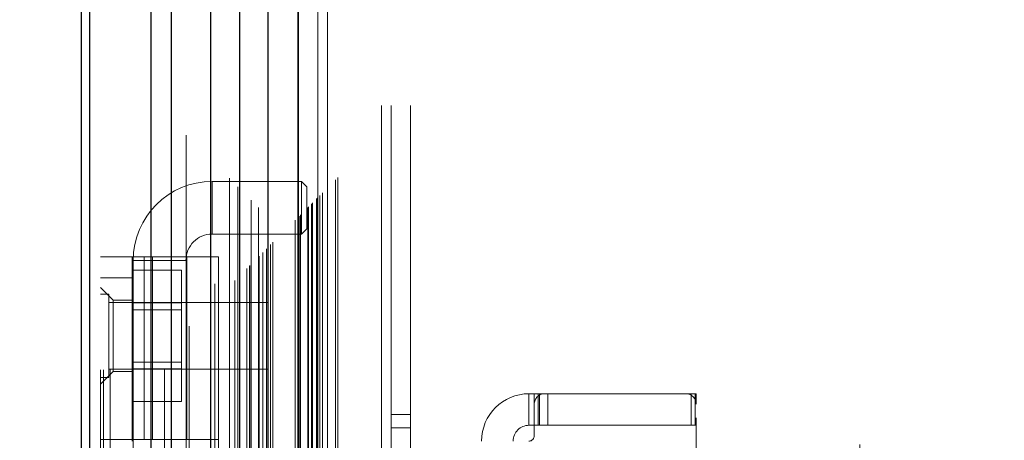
# Model space of a CAD drawing. Header units: inches. Extents: x 0.2 to 10.8, y 0.2 to 8.2.
# Tile 74 of 145: x 3.1468 to 3.3514, y 4.7671 to 4.8545. Entities that reach past the tile are written whole.
import ezdxf

# ---------------------------------------------------------------- set-up
doc = ezdxf.new("R2010")
doc.units = ezdxf.units.IN
doc.header["$MEASUREMENT"] = 0
doc.linetypes.add('HIDDEN', pattern=[0.075, 0.05, -0.025])
doc.layers.add('DIMENSIONS', color=140, linetype='Continuous')
doc.styles.add('SLDTEXTSTYLE0', font='TXT', dxfattribs={"width": 0.7})
doc.dimstyles.new('SLDDIMSTYLE0', dxfattribs={"dimtxt": 0.084961, "dimasz": 0.13, "dimexe": 0, "dimexo": 0.0625, "dimgap": 0.02124, "dimtad": 0, "dimtih": 1, "dimtoh": 1, "dimlfac": 18, "dimrnd": 1e-09, "dimzin": 12, "dimdsep": 46, "dimtxsty": 'SLDTEXTSTYLE0', "dimsah": 1, "dimcen": 0.09, "dimadec": 0, "dimazin": 3, "dimtfac": 1, "dimtofl": 0, "dimtmove": 0, "dimatfit": 3, "dimfxl": 0, "dimfrac": 2, "dimtolj": 1, "dimtzin": 12, "dimarcsym": 0})

# ---------------------------------------------------------------- blocks, each defined once
blk = doc.blocks.new('_D')
at = {"layer": 'DIMENSIONS'}
for p, q in [((3.30136, 4.89045), (2.69101, 4.89045)), ((2.81601, 4.89045), (2.81601, 4.25167)), ((2.65443, 4.09762), (2.6259, 4.09762)), ((2.6259, 4.09762), (2.6259, 3.96259)), ((2.97758, 4.09762), (3.00611, 4.09762)), ((3.00611, 4.09762), (3.00611, 3.96259)), ((2.6259, 3.96259), (2.65443, 3.96259)), ((3.00611, 3.96259), (2.97758, 3.96259)), ((2.81601, 3.23026), (2.81601, 3.94357)), ((3.3014, 3.23026), (2.69101, 3.23026))]:
    blk.add_line(p, q, dxfattribs=at)
for points in [[(2.81601, 4.89045), (2.79601, 4.76045), (2.83601, 4.76045)], [(2.81601, 3.23026), (2.83601, 3.36026), (2.79601, 3.36026)]]:
    blk.add_solid(points, dxfattribs=at)
at = {"layer": 'DIMENSIONS', "char_height": 0.083333, "attachment_point": 1, "style": 'SLDTEXTSTYLE0'}
for s, insert in [('29.88', (2.65443, 4.22406)), ('759.0', (2.65443, 4.07001))]:
    blk.add_mtext(s, dxfattribs=dict(at, insert=insert))

msp = doc.modelspace()

# ---------------------------------------------------------------- linework, layer by layer
at = {"color": 7, "linetype": 'HIDDEN', "lineweight": 18}
for p, q in [((3.1655913, 3.0817514), (3.1655913, 5.4497868)), ((3.1635913, 3.0817514), (3.1635913, 5.0451831)), ((3.1641771, 3.0817514), (3.1641771, 5.0448509)), ((3.1655913, 3.0817514), (3.1655913, 5.0441856)), ((3.1768944, 3.0817514), (3.1768944, 5.0388685)), ((3.1783086, 3.0817514), (3.1783086, 5.0386959)), ((3.18139, 5.0304811), (3.18139, 3.0902312)), ((3.1820059, 3.0908408), (3.1820059, 5.0298734)), ((3.1873413, 3.099616), (3.1873413, 5.0210982)), ((3.1880968, 3.0996872), (3.1880968, 5.0210269)), ((3.1903411, 5.0215598), (3.1903411, 3.0991544)), ((3.1914759, 3.1003108), (3.1914759, 5.0204034)), ((3.1920793, 5.0197996), (3.1920793, 3.100913)), ((3.1939757, 3.1028106), (3.1939757, 5.0179036)), ((3.1945184, 3.1033533), (3.1945184, 5.0173609)), ((3.1946182, 3.103453), (3.1946182, 5.0172611)), ((3.1948896, 5.0169958), (3.1948896, 3.1037262)), ((3.1963974, 5.0155034), (3.1963974, 3.1052107)), ((3.196418, 3.1052515), (3.196418, 5.0154637)), ((3.1965073, 3.1053422), (3.1965073, 5.015372)), ((3.1973035, 3.1061404), (3.1973035, 5.0145732)), ((3.1980533, 3.1068882), (3.1980533, 5.013826)), ((3.1983671, 5.01354), (3.1983671, 3.1071742)), ((3.1989216, 3.1077564), (3.1989216, 5.0129577)), ((3.1994087, 3.1082436), (3.1994087, 5.0124706)), ((3.203998, 3.1128329), (3.203998, 5.0078813)), ((3.2045535, 3.1133884), (3.2045535, 5.0073257)), ((3.2048313, 5.007048), (3.2048313, 3.1136662)), ((3.2048313, 3.1136662), (3.2048313, 5.007048)), ((3.2051091, 3.113944), (3.2051091, 5.0067702)), ((3.2051409, 3.1139641), (3.2051409, 5.0067419)), ((3.2066369, 3.1154718), (3.2066369, 5.0052424)), ((3.2066369, 3.1154718), (3.2066369, 5.0052424)), ((3.2067975, 3.1156324), (3.2067975, 5.0050818)), ((3.207417, 3.1162519), (3.207417, 5.0044623)), ((3.2076091, 3.116444), (3.2076091, 5.0042702)), ((3.2086908, 3.1175127), (3.2086908, 5.0032005)), ((3.2091623, 3.1179972), (3.2091623, 5.002717)), ((3.2096777, 3.1185126), (3.2096777, 5.0022016)), ((3.2124047, 3.1212395), (3.2124047, 4.9994746)), ((3.2128903, 3.121727), (3.2128903, 4.9990008)), ((3.2219802, 3.1366959), (3.2219802, 4.9839737)), ((3.2219802, 3.1366959), (3.2219802, 4.9839737)), ((3.2239802, 3.1366959), (3.2239802, 4.9839737)), ((3.2279802, 3.1366959), (3.2279802, 4.9839737)), ((3.2047352, 3.1620515), (3.2047352, 4.9586626)), ((3.2087352, 3.1620515), (3.2087352, 4.9586626)), ((3.2107352, 3.1620515), (3.2107352, 4.9586626)), ((3.2107352, 3.1620515), (3.2107352, 4.9586626)), ((3.2172352, 4.9586626), (3.3214019, 4.854496)), ((3.2045437, 4.8698918), (3.2045437, 4.7946512)), ((3.3214019, 3.2662182), (3.3214019, 4.854496)), ((3.1867759, 4.8099557), (3.1867759, 4.8208919)), ((3.2053673, 4.8208919), (3.1867759, 4.8208919)), ((3.2053673, 4.8208919), (3.2053673, 4.8099557)), ((3.206461, 4.8197982), (3.2053673, 4.8208919)), ((3.206461, 4.8197982), (3.206461, 4.8110493)), ((3.2053673, 4.8099557), (3.206461, 4.8110493)), ((3.1867759, 4.8099557), (3.2053673, 4.8099557)), ((3.1635913, 4.8052226), (3.1880883, 4.8052226)), ((3.170153, 4.7672742), (3.170153, 4.8052226)), ((3.1726696, 4.7672742), (3.1726696, 4.8052226)), ((3.1743679, 4.8052226), (3.1743679, 4.7672742)), ((3.1815266, 4.7672742), (3.1815266, 4.8052226)), ((3.1880883, 4.7672742), (3.1880883, 4.8052226)), ((3.1703717, 4.8044877), (3.1813079, 4.8044877)), ((3.1703717, 4.8044877), (3.1703717, 4.6404457)), ((3.1813079, 4.6404457), (3.1813079, 4.8044877)), ((3.1635913, 4.8008481), (3.170153, 4.8008481)), ((3.170153, 4.802471), (3.1804308, 4.802471)), ((3.1804308, 4.795639), (3.1804308, 4.802471)), ((3.166216, 4.7962549), (3.1635913, 4.7988796)), ((3.1653274, 4.7974876), (3.1635913, 4.7974876)), ((3.1653274, 4.7801264), (3.1653274, 4.7974876)), ((3.1983135, 4.7957514), (3.1653274, 4.7957514)), ((3.166216, 4.7962549), (3.166216, 4.7888184)), ((3.170153, 4.7962549), (3.166216, 4.7962549)), ((3.170153, 4.795639), (3.1804308, 4.795639)), ((3.1804308, 4.781975), (3.1804308, 4.795639)), ((3.1983135, 4.7818626), (3.1983135, 4.7957514)), ((3.1804308, 4.7942487), (3.170153, 4.7942487)), ((3.166216, 4.7888184), (3.166216, 4.7813818)), ((3.170153, 4.7833653), (3.1804308, 4.7833653)), ((3.1635913, 4.7787571), (3.166216, 4.7813818)), ((3.1653274, 4.7818626), (3.1983135, 4.7818626)), ((3.166216, 4.7813818), (3.170153, 4.7813818)), ((3.170153, 4.781975), (3.1804308, 4.781975)), ((3.1804308, 4.775143), (3.1804308, 4.781975)), ((3.1635913, 4.7801264), (3.1653274, 4.7801264)), ((3.2526114, 4.7767886), (3.2526114, 4.7702269)), ((3.2526114, 4.7767886), (3.2537051, 4.7767886)), ((3.2537051, 4.7746014), (3.2537051, 4.7767886)), ((3.2537051, 4.7767886), (3.2547987, 4.7767886)), ((3.2545511, 4.7702269), (3.2545511, 4.7767886)), ((3.2547987, 4.7702269), (3.2547987, 4.7767886)), ((3.2558923, 4.7767886), (3.2547987, 4.7767886)), ((3.2852011, 4.7767886), (3.2558923, 4.7767886)), ((3.2565005, 4.7702269), (3.2565005, 4.7767886)), ((3.2862947, 4.7767886), (3.2852011, 4.7767886)), ((3.2862947, 4.7702269), (3.2862947, 4.7767886)), ((3.2862947, 4.7767886), (3.2873883, 4.7767886)), ((3.2871505, 4.7702269), (3.2871505, 4.7767886)), ((3.2873883, 4.7746014), (3.2873883, 4.7767886)), ((3.170153, 4.775143), (3.1804308, 4.775143)), ((3.2537051, 4.7746014), (3.2537051, 4.7680397)), ((3.2873883, 4.6718017), (3.2873883, 4.7746014)), ((3.2279802, 4.7725014), (3.2239802, 4.7725014)), ((3.2537051, 4.7702269), (3.2526114, 4.7702269)), ((3.2547987, 4.7702269), (3.2537051, 4.7702269)), ((3.2862947, 4.7702269), (3.2547987, 4.7702269)), ((3.2873883, 4.7702269), (3.2862947, 4.7702269)), ((3.2239802, 4.7697237), (3.2279802, 4.7697237)), ((3.1880883, 4.7672742), (3.1635913, 4.7672742)), ((3.170153, 4.7672742), (3.170153, 4.7669461))]:
    msp.add_line(p, q, dxfattribs=at)
at = {"color": 7, "linetype": 'Continuous', "lineweight": 25}
for p, q in [((3.1595913, 3.0817514), (3.1595913, 5.0456377)), ((3.1613487, 3.0817514), (3.1613487, 5.0448509)), ((3.174066, 3.0817514), (3.174066, 5.0388685)), ((3.1783086, 3.0817514), (3.1783086, 5.0386959)), ((3.1864019, 5.0215598), (3.1864019, 3.0991544)), ((3.1924582, 5.0155034), (3.1924582, 3.1052107)), ((3.1983671, 5.01354), (3.1983671, 3.1071742))]:
    msp.add_line(p, q, dxfattribs=at)
at = {"color": 7, "linetype": 'HIDDEN', "lineweight": 18, "flags": 128}
msp.add_lwpolyline([(3.2046954, 5.0071739), (3.2046961, 4.0402087), (3.2046954, 3.1135422)], dxfattribs=at)
at = {"color": 7, "linetype": 'HIDDEN', "lineweight": 18}
for centre, radius, start, end in [((3.1867759, 4.8044877), 0.0164042, 90, 180), ((3.1867759, 4.8044877), 0.0054681, 90, 180), ((3.2526114, 4.7669461), 0.0098425, 90, 180), ((3.2558923, 4.7746014), 0.0021872, 90, 180), ((3.2852011, 4.7746014), 0.0021872, 0, 90), ((3.2526114, 4.7669461), 0.0032808, 90, 180), ((3.2526114, 4.7680397), 0.0010936, 270, 0)]:
    msp.add_arc(centre, radius, start, end, dxfattribs=at)
msp.add_open_spline([(3.208476, 3.1173164), (3.2084743, 3.1216032), (3.2084705, 3.1312511), (3.2084724, 3.1463497), (3.2084733, 3.162441), (3.2084727, 3.1856607), (3.2084729, 3.2159357), (3.2084728, 3.2856034), (3.2084729, 3.4225519), (3.2084728, 3.6894411), (3.2084731, 4.0966539), (3.2084718, 4.5165921), (3.208474, 4.8027306), (3.2084725, 4.9124504), (3.2084736, 4.9384937), (3.208472, 4.960887), (3.2084711, 4.9789527), (3.2084771, 4.9916274), (3.2084829, 4.9995233), (3.2084897, 5.0031696), (3.2084901, 5.0033876)], degree=3, knots=[0, 0, 0, 0, 0.006818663, 0.015345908, 0.024016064, 0.032413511, 0.052279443, 0.072171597, 0.143227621, 0.270110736, 0.496687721, 0.790943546, 0.938067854, 0.951821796, 0.965464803, 0.979492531, 0.987440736, 0.994200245, 0.999653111, 1, 1, 1, 1], dxfattribs=at)

# ---------------------------------------------------------------- dimensions: what is measured, and where the dimension line sits
at = {"layer": 'DIMENSIONS'}
dim = msp.add_linear_dim(base=(2.8160068, 3.2302645), p1=(3.3513648, 4.8904496), p2=(3.3514019, 3.2302645), angle=90, dimstyle='SLDDIMSTYLE0', dxfattribs=at)
dim.commit()
dim.dimension.update_dxf_attribs({"geometry": '_D', "text_midpoint": (2.8160068, 4.0976164), "dimtype": 160})

doc.saveas('drawing.dxf')
